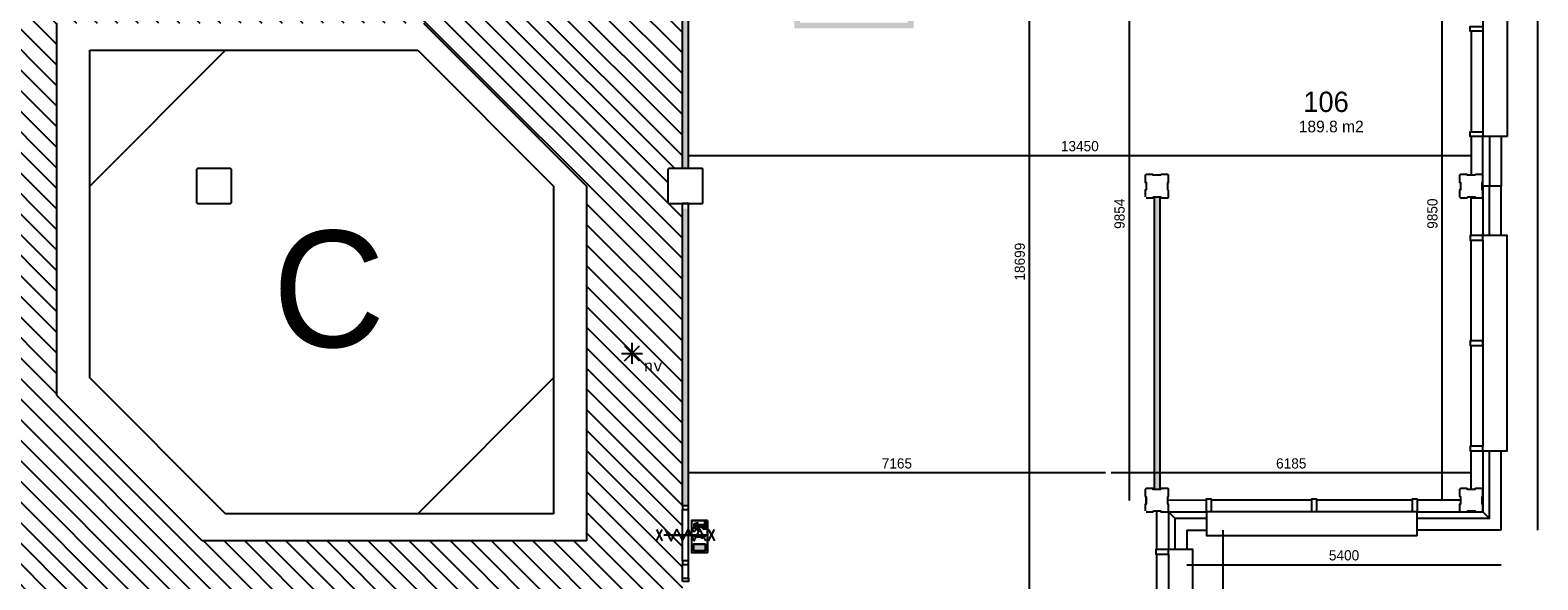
# Model space of a CAD drawing. Extents: x 126249 to 198477, y 373 to 102273.
# Tile 47 of 54: x 156491 to 182392, y 75603 to 85053. Entities that reach past the tile are written whole.
import ezdxf
from ezdxf.enums import TextEntityAlignment as Align

# ---------------------------------------------------------------- set-up
doc = ezdxf.new("R2010")
doc.units = 0
doc.header["$MEASUREMENT"] = 0
doc.header["$PDMODE"] = 35
doc.header["$PDSIZE"] = -0.5
doc.layers.get('0').update_dxf_attribs({"linetype": 'CONTINUOUS'})
doc.layers.get('DEFPOINTS').update_dxf_attribs({"linetype": 'CONTINUOUS'})
for name, color, linetype in [('AA$1A---_ARCEER', 252, 'CONTINUOUS'), ('AL21----_BUITENWAND', 252, 'CONTINUOUS'), ('AL22----_BINNENWAND', 252, 'CONTINUOUS'), ('AL31----_BUITENKOZIJN', 252, 'CONTINUOUS'), ('AL32----_BINNENKOZIJN', 252, 'CONTINUOUS'), ('AM$1A---_MAATVOERING', 252, 'CONTINUOUS'), ('AT$1A---_TEKST', 252, 'CONTINUOUS'), ('Betonpalen', 252, 'CONTINUOUS'), ('Brandweer', 252, 'CONTINUOUS'), ('LAYER01', 252, 'CONTINUOUS'), ('M2', 252, 'CONTINUOUS'), ('UNUSEDHATCH', 252, 'CONTINUOUS')]:
    doc.layers.add(name, color=color, linetype=linetype)
doc.styles.add('B-01', font='b-gbp')
doc.styles.add('MONOTXT', font='MONOTXT')
doc.dimstyles.new('BBA_STAND', dxfattribs={"dimtxt": 175, "dimasz": 1, "dimexe": 1, "dimexo": 0.001, "dimgap": 75, "dimtad": 1, "dimdec": 0, "dimzin": 0, "dimdsep": 46, "dimtxsty": 'B-01', "dimblk": 'NONE', "dimblk1": 'NONE', "dimblk2": 'PIJL1', "dimcen": 1, "dimse1": 1, "dimse2": 1, "dimclrd": 256, "dimclre": 1, "dimclrt": 256, "dimadec": 0, "dimazin": 0, "dimtfac": 1, "dimtdec": 0, "dimtmove": 0, "dimatfit": 0, "dimldrblk": 'PIJL1', "dimfxl": 1, "dimtolj": 1, "dimtzin": 0, "dimarcsym": 0})

# ---------------------------------------------------------------- blocks, each defined once
blk = doc.blocks.new('*D20')
at = {"layer": 'AM$1A---_MAATVOERING', "lineweight": -2, "transparency": 16777216}
blk.add_line((176986, 65659), (176986, 76460), dxfattribs=at)
at = {"layer": 'DEFPOINTS', "color": 0, "transparency": 16777216}
for p in [(176363, 76460), (176986, 76460), (176363, 65659)]:
    blk.add_point(p, dxfattribs=at)
at = {"layer": 'AM$1A---_MAATVOERING', "transparency": 16777216, "insert": (176824, 71060), "char_height": 175, "attachment_point": 5, "rotation": 90, "style": 'B-01'}
blk.add_mtext('\\A1;10800', dxfattribs=at)
blk = doc.blocks.new('_None')
blk = doc.blocks.new('PIJL1')
at = {"color": 1, "linetype": 'ByBlock'}
blk.add_line((0, 83), (0, -83), dxfattribs=at)
blk.add_solid([(-100, 17), (-100, -17), (0, 0)], dxfattribs=at)
blk = doc.blocks.new('*D21')
at = {"layer": 'AM$1A---_MAATVOERING', "lineweight": -2, "transparency": 16777216}
blk.add_line((176363, 75861), (181763, 75861), dxfattribs=at)
at = {"layer": 'DEFPOINTS', "color": 0, "transparency": 16777216}
for p in [(176363, 76460), (181763, 76460), (181763, 75861)]:
    blk.add_point(p, dxfattribs=at)
at = {"layer": 'AM$1A---_MAATVOERING', "transparency": 16777216, "insert": (179063, 76024), "char_height": 175, "attachment_point": 5, "style": 'B-01'}
blk.add_mtext('\\A1;5400', dxfattribs=at)
blk = doc.blocks.new('*D22')
at = {"layer": 'AM$1A---_MAATVOERING', "lineweight": -2, "transparency": 16777216}
blk.add_line((182392, 76460), (182392, 99087), dxfattribs=at)
at = {"layer": 'DEFPOINTS', "color": 0, "transparency": 16777216}
for p in [(181763, 99087), (182392, 99087), (181763, 76460)]:
    blk.add_point(p, dxfattribs=at)
at = {"layer": 'AM$1A---_MAATVOERING', "transparency": 16777216, "insert": (182230, 87773), "char_height": 175, "attachment_point": 5, "rotation": 90, "style": 'B-01'}
blk.add_mtext('\\A1;22628', dxfattribs=at)
blk = doc.blocks.new('*D89')
at = {"layer": 'AM$1A---_MAATVOERING', "lineweight": -2, "transparency": 16777216}
blk.add_line((180744, 86823), (180744, 76974), dxfattribs=at)
at = {"layer": 'DEFPOINTS', "color": 0, "transparency": 16777216}
for p in [(180745, 86823), (180744, 76974), (180745, 76974)]:
    blk.add_point(p, dxfattribs=at)
at = {"layer": 'AM$1A---_MAATVOERING', "transparency": 16777216, "insert": (180582, 81899), "char_height": 175, "attachment_point": 5, "rotation": 90, "style": 'B-01'}
blk.add_mtext('\\A1;9850', dxfattribs=at)
blk = doc.blocks.new('*D91')
at = {"layer": 'AM$1A---_MAATVOERING', "lineweight": -2, "transparency": 16777216}
blk.add_line((175369, 86823), (175369, 76970), dxfattribs=at)
at = {"layer": 'DEFPOINTS', "color": 0, "transparency": 16777216}
for p in [(175799, 86823), (175314, 76970), (175369, 76970)]:
    blk.add_point(p, dxfattribs=at)
at = {"layer": 'AM$1A---_MAATVOERING', "transparency": 16777216, "insert": (175207, 81897), "char_height": 175, "attachment_point": 5, "rotation": 90, "style": 'B-01'}
blk.add_mtext('\\A1;9854', dxfattribs=at)
blk = doc.blocks.new('*D92')
at = {"layer": 'AM$1A---_MAATVOERING', "lineweight": -2, "transparency": 16777216}
blk.add_line((181249, 82895), (167799, 82895), dxfattribs=at)
at = {"layer": 'DEFPOINTS', "color": 0, "transparency": 16777216}
for p in [(167799, 82895), (167799, 82891), (181249, 82891)]:
    blk.add_point(p, dxfattribs=at)
at = {"layer": 'AM$1A---_MAATVOERING', "transparency": 16777216, "insert": (174524, 83058), "char_height": 175, "attachment_point": 5, "style": 'B-01'}
blk.add_mtext('\\A1;13450', dxfattribs=at)
blk = doc.blocks.new('*D94')
at = {"layer": 'AM$1A---_MAATVOERING', "lineweight": -2, "transparency": 16777216}
blk.add_line((173655, 90422), (173655, 71723), dxfattribs=at)
at = {"layer": 'DEFPOINTS', "color": 0, "transparency": 16777216}
for p in [(174685, 90422), (173655, 71723), (174685, 71723)]:
    blk.add_point(p, dxfattribs=at)
at = {"layer": 'AM$1A---_MAATVOERING', "transparency": 16777216, "insert": (173493, 81073), "char_height": 175, "attachment_point": 5, "rotation": 90, "style": 'B-01'}
blk.add_mtext('\\A1;18699', dxfattribs=at)
blk = doc.blocks.new('*D182')
at = {"layer": 'AM$1A---_MAATVOERING', "lineweight": -2, "transparency": 16777216}
blk.add_line((174964, 77441), (167799, 77441), dxfattribs=at)
at = {"layer": 'DEFPOINTS', "color": 0, "transparency": 16777216}
for p in [(174964, 79673), (167799, 79473), (167799, 77441)]:
    blk.add_point(p, dxfattribs=at)
at = {"layer": 'AM$1A---_MAATVOERING', "transparency": 16777216, "insert": (171381, 77604), "char_height": 175, "attachment_point": 5, "style": 'B-01'}
blk.add_mtext('\\A1;7165', dxfattribs=at)
blk = doc.blocks.new('*D183')
at = {"layer": 'AM$1A---_MAATVOERING', "lineweight": -2, "transparency": 16777216}
blk.add_line((181249, 77441), (175064, 77441), dxfattribs=at)
at = {"layer": 'DEFPOINTS', "color": 0, "transparency": 16777216}
for p in [(175064, 77719), (181249, 77491), (175064, 77441)]:
    blk.add_point(p, dxfattribs=at)
at = {"layer": 'AM$1A---_MAATVOERING', "transparency": 16777216, "insert": (178156, 77604), "char_height": 175, "attachment_point": 5, "style": 'B-01'}
blk.add_mtext('\\A1;6185', dxfattribs=at)

msp = doc.modelspace()

# ---------------------------------------------------------------- hatches: boundary and pattern name
at = {"layer": 'AA$1A---_ARCEER'}
h = msp.add_hatch(dxfattribs=at)
h.set_pattern_fill('ANSI31', color=256, scale=2000, angle=270, style=0)
h.set_pattern_definition([(315, (118716.53, 0), (176.7767, 176.7767), [])])
h.paths.add_polyline_path([(165248.8, 87673.5), (165248.8, 87673.7), (165189.1, 87673.7), (164408.8, 87673.5), (164348.8, 87673.5), (161399.4, 87673.5), (161339.1, 87673.5), (160558.5, 87673.2), (160498.5, 87673.2), (160498.5, 87673.5), (159198.3, 87673.5), (159198.3, 87723.5), (157856.2, 87723.5), (157856.2, 87723.7), (157796.4, 87723.7), (157561.2, 87723.7), (157501.4, 87723.7), (156616.9, 87723.7), (156556.2, 87723.7), (156556.2, 87723.5), (156455.2, 87723.5), (156455.2, 87723.7), (156395.4, 87723.7), (155510.9, 87723.7), (155451.2, 87723.7), (155215.9, 87723.7), (155156.2, 87723.7), (155156.2, 87723.5), (153298.9, 87723.5), (153298.9, 90423.7), (153238.1, 90423.7), (152353.6, 90423.7), (152293.8, 90423.7), (152058.6, 90423.7), (151998.8, 90423.7), (151598.8, 90423.7), (151598.8, 89873.5), (151598.8, 89813.7), (151598.8, 88928.5), (151598.8, 88868.7), (151598.8, 88632.5), (151598.8, 88572.8), (151598.8, 88073.5), (151833.8, 88073.5), (151848.8, 88058.5), (151848.8, 87488.5), (151833.8, 87473.5), (151598.8, 87473.5), (151598.8, 85073.5), (151598.8, 85013.7), (151598.8, 84128.5), (151598.8, 84068.7), (151598.8, 83833.2), (151598.8, 83773.5), (151598.8, 82673.5), (151833.8, 82673.5), (151848.8, 82658.5), (151848.8, 82423.2), (151909.6, 82423.2), (152794.1, 82423.2), (152853.8, 82423.2), (153089.1, 82423.2), (153148.8, 82423.2), (153148.8, 82423.5), (155198.8, 82423.5), (155198.8, 74323.5), (156448.8, 74323.5), (156508.8, 74323.5), (157289.1, 74323.5), (157348.8, 74323.5), (157348.8, 74373.5), (159748.8, 74373.5), (159748.8, 73573.5), (159748.8, 73513.5), (159748.8, 72633.2), (159748.8, 72573.5), (159808.6, 72573.5), (161335.3, 72573.5), (161395.1, 72573.5), (162019.1, 72573.5), (162078.8, 72573.5), (166078.8, 72573.5), (166078.8, 71623.2), (166138.6, 71623.2), (167019.8, 71623.2), (167083.7, 71623.2), (167333.5, 71623.2), (167393.2, 71623.2), (167639.1, 71623.2), (167698.8, 71623.2), (167698.8, 73973.5), (167463.8, 73973.5), (167448.8, 73988.5), (167448.8, 74558.5), (167463.8, 74573.5), (167698.8, 74573.5), (167698.8, 75573.5), (167698.8, 75633.2), (167698.8, 75868.5), (167698.8, 75928.2), (167698.8, 76813.7), (167698.8, 76873.5), (167698.8, 82073.5), (167463.8, 82073.5), (167448.8, 82088.5), (167448.8, 82658.5), (167463.8, 82673.5), (167698.8, 82673.5), (167698.8, 85973.5), (167798.8, 85973.5), (169618.8, 85973.5), (169618.8, 86373.5), (169618.8, 86433.2), (169618.8, 86668.5), (169618.8, 86728.2), (169618.8, 87613.7), (169618.8, 87673.5), (167048.8, 87673.5), (167048.8, 87773.7), (166989.1, 87773.7), (166008.8, 87773.5), (165948.8, 87773.5), (165948.8, 87673.5)])
h.paths.add_polyline_path([(166048.8, 82373.5), (166048.8, 76273.5), (159448.8, 76273.5), (156948.8, 78773.5), (156948.8, 85173.5), (163248.8, 85173.5)], flags=16)
msp.add_hatch(color=256, dxfattribs=at).paths.add_polyline_path([(175899.3, 82188.4), (175799.3, 82188.4), (175799.3, 77158.4), (175899.3, 77158.4)])
at = {"layer": 'Brandweer'}
h = msp.add_hatch(color=256, dxfattribs=at)
h.paths.add_polyline_path([(168004.6, 76518.1), (168055.8, 76478.2), (168125.2, 76478.2), (168125.2, 76501.3), (168063.8, 76501.3), (168028.1, 76529.1), (168102.1, 76529.1), (168102.1, 76616.9), (168078.9, 76616.9), (168078.9, 76552.2), (167990.2, 76552.2), (167921.7, 76521.1), (167921.7, 76548), (167958.7, 76557.2), (167958.7, 76581.1), (167898.6, 76566), (167898.6, 76505.1), (167904.4, 76504.6), (167906.9, 76504.1), (167909.5, 76503.4), (167912.2, 76502.4), (167915.7, 76500.7), (167919.4, 76498.5), (167922.6, 76495.9), (167924.5, 76494.1), (167927, 76491.3), (167928.9, 76488.5), (167930.7, 76485.5), (167932, 76482.6), (167933.4, 76478.5), (167934.1, 76475.5), (167934.8, 76473.6), (167968, 76473.6), (167968, 76441.2), (167982.5, 76441.2), (167991.1, 76457.9), (167991.1, 76496.7), (167957.5, 76496.7)])
h.paths.add_polyline_path([(167925.3, 76476.3), (167925.3, 76476.5), (167923.8, 76480.6), (167923.7, 76480.7), (167922, 76483.8), (167921.9, 76484), (167919.6, 76487), (167919.5, 76487.2), (167916.1, 76490.4), (167912.3, 76493.1), (167912.1, 76493.2), (167909, 76494.7), (167908.8, 76494.7), (167904.7, 76496), (167904.6, 76496), (167902, 76496.5), (167901.8, 76496.5), (167897.3, 76496.6), (167897.3, 76496.6), (167894.5, 76496.4), (167890, 76495.3), (167889.8, 76495.3), (167884.8, 76493), (167884.7, 76492.9), (167880.9, 76490.3), (167880.8, 76490.2), (167878.5, 76488), (167878.3, 76487.8), (167875.4, 76484.2), (167875.4, 76484.1), (167873.3, 76480.4), (167873.3, 76480.2), (167871.5, 76474.7), (167871.4, 76474.6), (167870.9, 76467.3), (167870.9, 76467.2), (167872, 76461.1), (167872, 76461), (167873.6, 76457), (167873.6, 76456.9), (167874.6, 76455), (167874.7, 76454.8), (167876.4, 76452.3), (167876.5, 76452.1), (167878.2, 76450.1), (167878.3, 76450), (167881.5, 76447.1), (167881.7, 76446.9), (167885.1, 76444.7), (167885.3, 76444.6), (167889.4, 76442.8), (167889.6, 76442.7), (167895.1, 76441.4), (167895.4, 76441.4), (167899.3, 76441.2), (167899.6, 76441.2), (167902.9, 76441.5), (167903.1, 76441.6), (167908.6, 76443.1), (167908.8, 76443.1), (167912, 76444.6), (167912.2, 76444.8), (167916.4, 76447.7), (167916.5, 76447.7), (167920.6, 76452), (167920.7, 76452.1), (167922.5, 76454.8), (167922.6, 76455), (167924.6, 76459.2), (167924.6, 76459.4), (167925.8, 76463.6), (167925.8, 76463.7), (167926.3, 76470.3), (167926.3, 76470.4)])
h.paths.add_polyline_path([(168092.8, 76219.2), (167889.4, 76219.2), (167889.4, 76108.3), (168092.8, 76108.3)])
edge = h.paths.add_edge_path()
edge.add_line((167901.5, 76343.2), (168031, 76343.2))
h = msp.add_hatch(color=256, dxfattribs=at)
h.paths.add_polyline_path([(167901.5, 76343.2), (167901.5, 76371), (168031, 76371), (168031, 76394.1), (168086.5, 76357.1), (168031, 76320.1), (168031, 76343.2)], flags=17)
h.paths.add_polyline_path([(167548.7, 76371), (167748.7, 76371)], flags=16)
h.paths.add_polyline_path([(167948.7, 76371), (167748.7, 76371)], flags=16)
h.paths.add_polyline_path([(168121.1, 76371), (167376.1, 76371)])
edge = h.paths.add_edge_path()
edge.add_line((167901.5, 76343.2), (168031, 76343.2))
edge.add_line((167901.5, 76371), (168031, 76371))
edge.add_line((168031, 76394.1), (168031, 76371))
edge.add_line((168086.5, 76357.1), (168031, 76394.1))
edge.add_line((168031, 76320.1), (168086.5, 76357.1))
edge.add_line((168031, 76343.2), (168031, 76320.1))
edge.add_line((167548.6, 76371), (167748.6, 76371))
edge.add_line((167748.6, 76371), (167948.6, 76371))
at = {"layer": 'UNUSEDHATCH'}
h = msp.add_hatch(color=256, dxfattribs=at)
h.paths.add_polyline_path([(175898.8, 87958.4), (175898.8, 90423.5), (175898.8, 90473.5), (175898.8, 92988.4), (175798.8, 92988.4), (175798.8, 90523.5), (175798.8, 87958.4)])
h.paths.add_polyline_path([(171668.8, 85083.5), (171668.8, 85973.5), (171568.8, 85973.5), (171568.8, 85183.5), (169718.8, 85183.5), (169718.6, 86373.5), (169618.8, 86373.5), (169618.8, 85973.5), (169618.8, 85083.5)])
h.paths.add_polyline_path([(169618.8, 85873.5), (169618.8, 85973.5), (167798.8, 85973.5), (167698.8, 85973.5), (167698.8, 82673.5), (167798.8, 82673.5), (167798.8, 85873.5)])
msp.add_hatch(color=256, dxfattribs=at).paths.add_polyline_path([(167798.8, 76873.5), (167798.8, 81986.3), (167698.8, 81986.3), (167698.8, 76873.5)])

# ---------------------------------------------------------------- linework, layer by layer
at = {"layer": 'AA$1A---_ARCEER'}
for p, q in [((175799.3, 82188.4), (175799.3, 77158.4)), ((175899.3, 82188.4), (175899.3, 77158.4))]:
    msp.add_line(p, q, dxfattribs=at)
at = {"layer": 'AL21----_BUITENWAND'}
for points in [[(181248.8, 83223.5), (181248.3, 82558.4)], [(181448.8, 82373.5), (181448.8, 83223.5)], [(181562.8, 83223.5), (181562.8, 82373.5)], [(181762.8, 83223.5), (181762.8, 82373.5)], [(181448.8, 82373.5), (181448.8, 81523.5)], [(181562.8, 82373.5), (181448.8, 82373.5)], [(181562.8, 82373.5), (181448.8, 82373.5)], [(181562.8, 81523.5), (181562.8, 82373.5)], [(181762.8, 82373.5), (181562.8, 82373.5)], [(181762.8, 81523.5), (181762.8, 82373.5)], [(181248.8, 81523.5), (181248.8, 82188.4)], [(181248.8, 82173.5), (181448.8, 82173.5)], [(181248.3, 77158.4), (181248.8, 77823.5)], [(181448.8, 77823.5), (181448.8, 76773.6)], [(181562.8, 76659.6), (181562.8, 77823.5)], [(181762.8, 76459.6), (181762.8, 77823.5)], [(176698.8, 76973.6), (176033.8, 76969.9)], [(181063.8, 76973.6), (180318.8, 76973.6)], [(175848.7, 76123.6), (175848.7, 76773.4)], [(176048.8, 76773.6), (176048.8, 76123.6)], [(176162.8, 76659.6), (176048.8, 76773.6)], [(176704.4, 76659.6), (176162.8, 76659.6), (176048.8, 76773.6), (176698.8, 76773.6)], [(180318.8, 76773.6), (181448.8, 76773.6), (181562.8, 76659.6), (180318.8, 76659.6)], [(181448.8, 76773.6), (181562.8, 76659.6)], [(176162.8, 76123.6), (176162.8, 76659.6)], [(176362.8, 76459.6), (176362.8, 76123.6)], [(176362.8, 76459.6), (176704.4, 76459.6)], [(181762.8, 76459.6), (180318.8, 76459.6)]]:
    msp.add_lwpolyline(points, dxfattribs=at)
at = {"layer": 'AL22----_BINNENWAND'}
for points in [[(167698.8, 82673.5), (167698.8, 85973.5)], [(167798.8, 82673.5), (167798.8, 85873.5)], [(156948.8, 78773.5), (156948.8, 85173.5)], [(163248.8, 85173.5), (166048.8, 82373.5)], [(157515.4, 84706.9), (159848.8, 84706.9)], [(157515.4, 82373.5), (159848.8, 84706.9)], [(157515.4, 82373.5), (157515.4, 84706.9)], [(159848.8, 84706.9), (163148.8, 84706.9)], [(163148.8, 84706.9), (165482.3, 82373.5)], [(167798.8, 82673.5), (167698.8, 82673.5)], [(157515.4, 79073.5), (157515.4, 82373.5)], [(165482.3, 82373.5), (165482.3, 79073.5)], [(166048.8, 82373.5), (166048.8, 76273.5)], [(175663.8, 82423.5), (175663.8, 82323.5)], [(167698.8, 76873.5), (167698.8, 82073.5)], [(167798.8, 82073.5), (167698.8, 82073.5)], [(167798.8, 76873.5), (167798.8, 82073.5)], [(159848.8, 76740), (157515.4, 79073.5)], [(165482.3, 79073.5), (163148.8, 76740)], [(165482.3, 79073.5), (165482.3, 76740)], [(159448.8, 76273.5), (156948.8, 78773.5)], [(175663.8, 76923.5), (175663.8, 77023.5)], [(163148.8, 76740), (159848.8, 76740)], [(165482.3, 76740), (163148.8, 76740)], [(167798.8, 76873.5), (167698.8, 76873.5)], [(166048.8, 76273.5), (159448.8, 76273.5)]]:
    msp.add_lwpolyline(points, dxfattribs=at)
at = {"layer": 'AL31----_BUITENKOZIJN'}
for p, q in [((181448.8, 86843.5), (181448.8, 83303.5)), ((181448.8, 81443.5), (181448.8, 77903.5)), ((180238.8, 76773.6), (176778.8, 76773.6)), ((176048.8, 76043.6), (176048.8, 72503.6))]:
    msp.add_line(p, q, dxfattribs=at)
for points in [[(181862.8, 86923.5), (181862.8, 83223.5)], [(181248.8, 85033.5), (181248.8, 83303.5)], [(181862.8, 83223.5), (181448.8, 83223.5)], [(181248.8, 79713.5), (181248.8, 81443.5)], [(181448.8, 77823.5), (181862.8, 77823.5), (181862.8, 81523.5), (181762.8, 81523.5)], [(181862.8, 81523.5), (181448.8, 81523.5)], [(181862.8, 77823.5), (181862.8, 81523.5)], [(181862.8, 77823.5), (181862.8, 81523.5)], [(181248.8, 77903.5), (181248.8, 79633.5)], [(178508.8, 76973.6), (176778.8, 76973.6)], [(180238.9, 76973.6), (178588.8, 76973.6)], [(180318.8, 76359.6), (176704.4, 76359.6), (176704.4, 76773.6)], [(180318.8, 76359.6), (180318.8, 76773.6)], [(175828.8, 76123.6), (175828.8, 76043.6)], [(175828.8, 76043.6), (176048.8, 76043.6)], [(175848.5, 74313.6), (175848.7, 76043.6)], [(176462.8, 72423.6), (176462.8, 76123.6), (176048.8, 76123.6)], [(176048.8, 76043.6), (176048.8, 76123.6)]]:
    msp.add_lwpolyline(points, dxfattribs=at)
for points in [[(181448.8, 85113.5), (181448.8, 85033.5), (181228.8, 85033.5), (181228.8, 85113.5)], [(181448.8, 83303.5), (181448.8, 83223.5), (181228.8, 83223.5), (181228.8, 83303.5)], [(181448.8, 81443.5), (181448.8, 81523.5), (181228.8, 81523.5), (181228.8, 81443.5)], [(181448.8, 79633.5), (181448.8, 79713.5), (181228.8, 79713.5), (181228.8, 79633.5)], [(181448.8, 77823.5), (181448.8, 77903.5), (181228.8, 77903.5), (181228.8, 77823.5)], [(176778.8, 76773.6), (176698.8, 76773.6), (176698.8, 76993.6), (176778.8, 76993.6)], [(178588.8, 76773.6), (178508.8, 76773.6), (178508.8, 76993.6), (178588.8, 76993.6)], [(180318.8, 76773.6), (180238.8, 76773.6), (180238.8, 76993.6), (180318.8, 76993.6)], [(176048.8, 76043.6), (176048.8, 76123.6), (175828.8, 76123.6), (175828.8, 76043.6)]]:
    msp.add_lwpolyline(points, close=True, dxfattribs=at)
at = {"layer": 'AL32----_BINNENKOZIJN'}
for points in [[(167698.8, 76873.5), (167698.8, 76813.7), (167798.6, 76813.7), (167798.6, 76873.5)], [(167698.8, 75928.2), (167698.8, 75868.5), (167798.6, 75868.5), (167798.6, 75928.2)], [(167698.8, 75573.5), (167698.8, 75633.2), (167798.6, 75633.2), (167798.6, 75573.5)]]:
    msp.add_lwpolyline(points, close=True, dxfattribs=at)
for points in [[(167698.8, 75928.2), (167698.8, 76813.7)], [(167798.6, 75928.2), (167798.6, 76813.7)], [(167548.6, 76371), (167748.6, 76371), (167948.6, 76371)], [(167548.7, 76371), (167748.7, 76371), (167948.7, 76371)], [(167948.7, 76371), (167748.7, 76371), (167548.7, 76371)], [(167698.8, 75633.2), (167698.8, 75868.5)], [(167798.6, 75633.2), (167798.6, 75868.5)]]:
    msp.add_lwpolyline(points, dxfattribs=at)
at = {"layer": 'Betonpalen'}
for points in [[(159363.8, 82073.5), (159933.8, 82073.5), (159948.8, 82088.5), (159948.8, 82658.5), (159933.8, 82673.5), (159363.8, 82673.5), (159348.8, 82658.5), (159348.8, 82088.5)], [(167463.8, 82073.5), (168033.8, 82073.5), (168048.8, 82088.5), (168048.8, 82658.5), (168033.8, 82673.5), (167463.8, 82673.5), (167448.8, 82658.5), (167448.8, 82088.5)]]:
    msp.add_lwpolyline(points, close=True, dxfattribs=at)
for points in [[(167798.8, 82673.5), (167698.8, 82673.5)], [(175663.8, 82173.4), (175778.8, 82173.4), (175786.8, 82188.4), (175911.8, 82188.4), (175916.8, 82173.4), (176033.8, 82173.4), (176048.8, 82188.4), (176048.8, 82299.4), (176033.8, 82307.4), (176033.8, 82432.4), (176048.8, 82437.4), (176048.8, 82558.4), (176033.8, 82573.4), (175918.8, 82573.4), (175910.8, 82558.4), (175785.8, 82558.4), (175780.8, 82573.4), (175663.8, 82573.4), (175648.8, 82558.4), (175648.8, 82439.4), (175663.8, 82431.4), (175663.8, 82306.4), (175648.8, 82301.4), (175648.8, 82188.4)], [(181063.8, 82173.4), (181178.8, 82173.4), (181186.8, 82188.4), (181311.8, 82188.4), (181316.8, 82173.4), (181433.8, 82173.4), (181448.8, 82188.4), (181448.8, 82299.4), (181433.8, 82307.4), (181433.8, 82432.4), (181448.8, 82437.4), (181448.8, 82558.4), (181433.8, 82573.4), (181318.8, 82573.4), (181310.8, 82558.4), (181185.8, 82558.4), (181180.8, 82573.4), (181063.8, 82573.4), (181048.8, 82558.4), (181048.8, 82439.4), (181063.8, 82431.4), (181063.8, 82306.4), (181048.8, 82301.4), (181048.8, 82188.4)], [(181048.8, 82188.4), (181063.8, 82173.4)], [(167698.8, 82073.5), (167798.8, 82073.5)], [(175663.8, 76773.4), (175778.8, 76773.4), (175786.8, 76788.4), (175911.8, 76788.4), (175916.8, 76773.4), (176033.8, 76773.4), (176048.8, 76788.4), (176048.8, 76899.4), (176033.8, 76907.4), (176033.8, 77032.4), (176048.8, 77037.4), (176048.8, 77158.4), (176033.8, 77173.4), (175918.8, 77173.4), (175910.8, 77158.4), (175785.8, 77158.4), (175780.8, 77173.4), (175663.8, 77173.4), (175648.8, 77158.4), (175648.8, 77039.4), (175663.8, 77031.4), (175663.8, 76906.4), (175648.8, 76901.4), (175648.8, 76788.4)], [(181063.8, 76773.4), (181178.8, 76773.4), (181186.8, 76788.4), (181311.8, 76788.4), (181316.8, 76773.4), (181433.8, 76773.4), (181448.8, 76788.4), (181448.8, 76899.4), (181433.8, 76907.4), (181433.8, 77032.4), (181448.8, 77037.4), (181448.8, 77158.4), (181433.8, 77173.4), (181318.8, 77173.4), (181310.8, 77158.4), (181185.8, 77158.4), (181180.8, 77173.4), (181063.8, 77173.4), (181048.8, 77158.4), (181048.8, 77039.4), (181063.8, 77031.4), (181063.8, 76906.4), (181048.8, 76901.4), (181048.8, 76788.4)], [(181048.8, 76788.4), (181063.8, 76773.4)]]:
    msp.add_lwpolyline(points, dxfattribs=at)
at = {"layer": 'Brandweer'}
for p, q in [((166701.3, 79369.3, 2600), (166957, 79625, 2600)), ((166701.3, 79625, 2600), (166955.8, 79370.6, 2600)), ((166828.5, 79677.7, 2600), (166828.5, 79317.9, 2600)), ((166647.7, 79496.9, 2600), (167009.4, 79496.9, 2600)), ((167852.4, 76626.2), (167852.4, 76071.3)), ((167852.4, 76626.2), (168129.8, 76626.2)), ((167898.6, 76566), (167958.7, 76581.1)), ((167898.6, 76505.1), (167898.6, 76566)), ((167921.7, 76548), (167958.7, 76557.2)), ((167921.7, 76521.1), (167990.2, 76552.2)), ((167921.7, 76548), (167921.7, 76521.1)), ((167934.4, 76473.6), (167968, 76473.6)), ((167957.5, 76496.7), (168004.6, 76518.1)), ((167957.5, 76496.7), (167991.1, 76496.7)), ((167958.7, 76557.2), (167958.7, 76581.1)), ((167968, 76441.2), (167968, 76473.6)), ((167991.1, 76441.2), (167968, 76441.2)), ((167990.2, 76552.2), (168078.9, 76552.2)), ((167991.1, 76441.2), (167991.1, 76496.7)), ((168004.4, 76518.2), (168055.8, 76478.2)), ((168028.1, 76529.1), (168063.8, 76501.3)), ((168102.1, 76529.1), (168028.1, 76529.1)), ((168055.8, 76478.2), (168125.2, 76478.2)), ((168125.2, 76501.3), (168063.8, 76501.3)), ((168078.9, 76552.2), (168078.9, 76616.9)), ((168078.9, 76616.9), (168102.1, 76616.9)), ((168102.1, 76616.9), (168102.1, 76529.1)), ((168125.2, 76478.2), (168125.2, 76501.3)), ((168129.8, 76626.2), (168129.8, 76071.3)), ((167889.4, 76219.2), (168092.8, 76219.2)), ((167889.4, 76108.3), (167889.4, 76219.2)), ((167901.5, 76371), (168031, 76371)), ((167901.5, 76343.2), (168031, 76343.2)), ((168086.5, 76357.1), (168031, 76394.1)), ((168031, 76394.1), (168031, 76371)), ((168031, 76320.1), (168086.5, 76357.1)), ((168031, 76343.2), (168031, 76320.1)), ((168092.8, 76108.3), (168092.8, 76219.2)), ((167852.4, 76071.3), (168129.8, 76071.3)), ((167889.4, 76108.3), (168092.8, 76108.3))]:
    msp.add_line(p, q, dxfattribs=at)
for points in [[(167251.1, 76467.7), (167351.1, 76274.2)], [(167251.1, 76274.2), (167351.1, 76467.7)], [(167402.1, 76467.7), (167501.1, 76274.2), (167600.1, 76467.7), (167699.1, 76274.2), (167798.1, 76467.7), (167897.1, 76274.2), (167996.1, 76467.7), (168095.1, 76274.2)], [(168129.8, 76626.2), (167852.4, 76626.2), (167852.4, 76071.3), (168129.8, 76071.3), (168129.8, 76626.2)], [(167879, 76449.3), (167880, 76448.4), (167881, 76447.5), (167882.1, 76446.7), (167883.2, 76445.9), (167884.3, 76445.1), (167885.5, 76444.5), (167886.7, 76443.9), (167888, 76443.3), (167889.3, 76442.8), (167890.5, 76442.4), (167891.9, 76442), (167893.2, 76441.7), (167894.5, 76441.5), (167895.9, 76441.3), (167897.2, 76441.2), (167898.6, 76441.2), (167900, 76441.2), (167901.3, 76441.3), (167902.7, 76441.5), (167904, 76441.7), (167905.3, 76442), (167906.7, 76442.4), (167907.9, 76442.8), (167909.2, 76443.3), (167910.5, 76443.9), (167911.7, 76444.5), (167912.9, 76445.1), (167914, 76445.9), (167915.1, 76446.7), (167916.2, 76447.5), (167917.2, 76448.4), (167918.2, 76449.3), (167919.2, 76450.3), (167920, 76451.3), (167920.9, 76452.4), (167921.7, 76453.5), (167922.4, 76454.7), (167923.1, 76455.9), (167923.7, 76457.1), (167924.2, 76458.3), (167924.7, 76459.6), (167925.2, 76460.9), (167925.5, 76462.2), (167925.8, 76463.5), (167926, 76464.9), (167926.2, 76466.2), (167926.3, 76467.6), (167926.3, 76468.9), (167926.3, 76470.3), (167926.2, 76471.7), (167926, 76473), (167925.8, 76474.4), (167925.5, 76475.7), (167925.2, 76477), (167924.7, 76478.3), (167924.2, 76479.6), (167923.7, 76480.8), (167923.1, 76482), (167922.4, 76483.2), (167921.7, 76484.4), (167920.9, 76485.5), (167920, 76486.5), (167919.2, 76487.6), (167918.2, 76488.6), (167917.2, 76489.5), (167916.2, 76490.4), (167915.1, 76491.2), (167914, 76492), (167912.9, 76492.7), (167911.7, 76493.4), (167910.5, 76494), (167909.2, 76494.6), (167907.9, 76495.1), (167906.7, 76495.5), (167905.3, 76495.9), (167904, 76496.2), (167902.7, 76496.4), (167901.3, 76496.6), (167900, 76496.6), (167898.6, 76496.7), (167897.2, 76496.6), (167895.9, 76496.6), (167894.5, 76496.4), (167893.2, 76496.2), (167891.9, 76495.9), (167890.5, 76495.5), (167889.3, 76495.1), (167888, 76494.6), (167886.7, 76494), (167885.5, 76493.4), (167884.3, 76492.7), (167883.2, 76492), (167882.1, 76491.2), (167881, 76490.4), (167880, 76489.5), (167879, 76488.6), (167878, 76487.6), (167877.2, 76486.5), (167876.3, 76485.5), (167875.5, 76484.4), (167874.8, 76483.2), (167874.1, 76482), (167873.5, 76480.8), (167873, 76479.6), (167872.5, 76478.3), (167872.1, 76477), (167871.7, 76475.7), (167871.4, 76474.4), (167871.2, 76473), (167871, 76471.7), (167870.9, 76470.3), (167870.9, 76468.9), (167870.9, 76467.6), (167871, 76466.2), (167871.2, 76464.9), (167871.4, 76463.5), (167871.7, 76462.2), (167872.1, 76460.9), (167872.5, 76459.6), (167873, 76458.3), (167873.5, 76457.1), (167874.1, 76455.9), (167874.8, 76454.7), (167875.5, 76453.5), (167876.3, 76452.4), (167877.2, 76451.3), (167878, 76450.3), (167879, 76449.3)], [(167894.5, 76496.4), (167889.9, 76495.3), (167884.8, 76493), (167880.9, 76490.3), (167878.4, 76487.9), (167875.4, 76484.2), (167873.3, 76480.3), (167871.4, 76474.6), (167870.9, 76467.3), (167872, 76461.1), (167873.6, 76457), (167874.7, 76454.8), (167876.5, 76452.2), (167878.3, 76450.1), (167881.6, 76447), (167885.2, 76444.6), (167889.5, 76442.7), (167895.2, 76441.4), (167899.5, 76441.2), (167903, 76441.5), (167908.6, 76443.1), (167912.1, 76444.7), (167916.4, 76447.7), (167920.6, 76452.1), (167922.5, 76454.9), (167924.6, 76459.3), (167925.8, 76463.6), (167926.3, 76470.3), (167925.3, 76476.4), (167923.8, 76480.7), (167921.9, 76483.9), (167919.6, 76487.1), (167916.1, 76490.4), (167912.2, 76493.1), (167908.9, 76494.7), (167904.7, 76496), (167901.9, 76496.5), (167897.3, 76496.6), (167894.5, 76496.4)], [(168102.1, 76616.9), (168078.9, 76616.9), (168078.9, 76552.2), (167990.2, 76552.2), (167921.7, 76521.1), (167921.7, 76548), (167958.7, 76557.2), (167958.7, 76581.1), (167898.6, 76566), (167898.6, 76505.1), (167904.4, 76504.6), (167906.9, 76504.1), (167909.5, 76503.4), (167912.2, 76502.4), (167915.7, 76500.7), (167918.5, 76499.1), (167920.3, 76497.8), (167922.6, 76495.9), (167924.5, 76494.1), (167927, 76491.3), (167928.9, 76488.5), (167930.7, 76485.5), (167932, 76482.6), (167933.4, 76478.5), (167934.1, 76475.5), (167934.8, 76473.6), (167968, 76473.6), (167968, 76441.2), (167991.1, 76441.2), (167991.1, 76496.7), (167957.5, 76496.7), (168004.6, 76518.1), (168055.8, 76478.2), (168125.2, 76478.2), (168125.2, 76501.3), (168063.8, 76501.3), (168028.1, 76529.1), (168102.1, 76529.1), (168102.1, 76616.9)], [(167898.6, 76505.1), (167899, 76505.1), (167899.4, 76505), (167899.8, 76505), (167900.2, 76505), (167900.6, 76505), (167901, 76505), (167901.4, 76504.9), (167901.9, 76504.9), (167902.3, 76504.9), (167902.7, 76504.8), (167903.1, 76504.8), (167903.5, 76504.7), (167903.9, 76504.7), (167904.3, 76504.6), (167904.7, 76504.5), (167905.1, 76504.5), (167905.5, 76504.4), (167905.9, 76504.3), (167906.3, 76504.2), (167906.7, 76504.1), (167907.1, 76504), (167907.5, 76504), (167907.9, 76503.8), (167908.3, 76503.7), (167908.6, 76503.6), (167909, 76503.5), (167909.4, 76503.4), (167909.8, 76503.3), (167910.2, 76503.1), (167910.6, 76503), (167911, 76502.9), (167911.3, 76502.7), (167911.7, 76502.6), (167912.1, 76502.4), (167912.5, 76502.3), (167912.9, 76502.1), (167913.2, 76502), (167913.6, 76501.8), (167914, 76501.6), (167914.3, 76501.4), (167914.7, 76501.3), (167915.1, 76501.1), (167915.4, 76500.9), (167915.8, 76500.7), (167916.1, 76500.5), (167916.5, 76500.3), (167916.8, 76500.1), (167917.2, 76499.9), (167917.5, 76499.7), (167917.9, 76499.5), (167918.2, 76499.3), (167918.6, 76499), (167918.9, 76498.8), (167919.2, 76498.6), (167919.6, 76498.3), (167919.9, 76498.1), (167920.2, 76497.9), (167920.6, 76497.6), (167920.9, 76497.4), (167921.2, 76497.1), (167921.5, 76496.9), (167921.8, 76496.6), (167922.1, 76496.3), (167922.4, 76496.1), (167922.8, 76495.8), (167923.1, 76495.5), (167923.4, 76495.2), (167923.6, 76495), (167923.9, 76494.7), (167924.2, 76494.4), (167924.5, 76494.1), (167924.8, 76493.8), (167925.1, 76493.5), (167925.3, 76493.2), (167925.6, 76492.9), (167925.9, 76492.6), (167926.2, 76492.3), (167926.4, 76492), (167926.7, 76491.7), (167926.9, 76491.3), (167927.2, 76491), (167927.4, 76490.7), (167927.7, 76490.4), (167927.9, 76490), (167928.1, 76489.7), (167928.4, 76489.4), (167928.6, 76489), (167928.8, 76488.7), (167929, 76488.4), (167929.3, 76488), (167929.5, 76487.7), (167929.7, 76487.3), (167929.9, 76487), (167930.1, 76486.6), (167930.3, 76486.3), (167930.5, 76485.9), (167930.7, 76485.5), (167930.9, 76485.2), (167931, 76484.8), (167931.2, 76484.4), (167931.4, 76484.1), (167931.6, 76483.7), (167931.7, 76483.3), (167931.9, 76483), (167932, 76482.6), (167932.2, 76482.2), (167932.3, 76481.8), (167932.5, 76481.4), (167932.6, 76481.1), (167932.8, 76480.7), (167932.9, 76480.3), (167933, 76479.9), (167933.1, 76479.5), (167933.2, 76479.1), (167933.4, 76478.7), (167933.5, 76478.3), (167933.6, 76478), (167933.7, 76477.6), (167933.8, 76477.2), (167933.9, 76476.8), (167933.9, 76476.4), (167934, 76476), (167934.1, 76475.6), (167934.2, 76475.2), (167934.2, 76474.8), (167934.3, 76474.4), (167934.4, 76474), (167934.4, 76473.6)], [(168146.1, 76467.7), (168246.1, 76274.2)], [(168146.1, 76274.2), (168246.1, 76467.7)], [(168121.1, 76371), (167376.1, 76371)], [(168121.1, 76371), (167376.1, 76371)], [(168092.8, 76219.2), (167889.4, 76219.2), (167889.4, 76108.3), (168092.8, 76108.3), (168092.8, 76219.2)], [(167901.5, 76343.2), (167901.5, 76371), (168031, 76371), (168031, 76394.1), (168086.5, 76357.1), (168031, 76320.1), (168031, 76343.2), (167901.5, 76343.2)]]:
    msp.add_lwpolyline(points, dxfattribs=at)
msp.add_lwpolyline([(167898.6, 76505.1), (167905.3, 76504.4), (167915.2, 76501), (167920.7, 76497.5), (167924.7, 76494), (167929.4, 76487.8), (167932.5, 76481.4), (167933.9, 76476.6), (167934.8, 76473.6), (167968, 76473.6), (167968, 76441.2), (167991.1, 76441.2), (167991.1, 76496.7), (167957.5, 76496.7), (168004.6, 76518.1), (168055.8, 76478.2), (168125.2, 76478.2), (168125.2, 76501.3), (168063.8, 76501.3), (168028.1, 76529.1), (168102.1, 76529.1), (168102.1, 76616.9), (168078.9, 76616.9), (168078.9, 76552.2), (167990.2, 76552.2), (167921.7, 76521.1), (167921.7, 76548), (167958.7, 76557.2), (167958.7, 76581.1), (167898.6, 76566)], close=True, dxfattribs=at)

# ---------------------------------------------------------------- texts
at = {"layer": 'AT$1A---_TEKST', "insert": (160655.8, 81605.1), "char_height": 2000, "width": 2014.552, "attachment_point": 1, "style": 'B-01'}
msp.add_mtext('C', dxfattribs=at)
at = {"layer": 'Brandweer', "style": 'MONOTXT'}
msp.add_text('nv', height=185.94, dxfattribs=at).set_placement((167194.1, 79281.5, 2600), align=Align.MIDDLE)
at = {"layer": 'LAYER01', "style": 'B-01'}
msp.add_text('106', height=350, rotation=0, dxfattribs=at).set_placement((178363.4, 83646.1))
at = {"layer": 'LAYER01', "insert": (160655.8, 81605.1), "char_height": 2000, "width": 2014.552, "attachment_point": 1, "style": 'B-01'}
msp.add_mtext('C', dxfattribs=at)
at = {"layer": 'M2', "insert": (178285.4, 83496.9), "char_height": 200, "width": 1805, "attachment_point": 1, "style": 'B-01'}
msp.add_mtext('189.8 m2', dxfattribs=at)

# ---------------------------------------------------------------- dimensions: what is measured, and where the dimension line sits
at = {"layer": 'AM$1A---_MAATVOERING'}
for base, p1, p2, picture, middle in [((182392.4, 99087.4), (181762.8, 76459.6), (181762.8, 99087.4), '*D22', (182229.9, 87773.5)), ((173655.4427, 71723.4373), (174685.4427, 90421.9486), (174685.3953, 71723.4373), '*D94', (173492.9427, 81072.693)), ((175369.4, 76969.9), (175798.8, 86823.5), (175313.8, 76969.9), '*D91', (175206.9, 81896.7)), ((180744.4, 76973.6), (180745.4, 86823.5), (180745.4, 76973.6), '*D89', (180581.9, 81898.5)), ((176986.4, 76459.6), (176362.7, 65659.5), (176362.8, 76459.6), '*D20', (176823.9, 71059.5))]:
    dim = msp.add_linear_dim(base=base, p1=p1, p2=p2, angle=270, dimstyle='BBA_STAND', dxfattribs=at)
    dim.commit()
    dim.dimension.update_dxf_attribs({"geometry": picture, "text_midpoint": middle})
for base, p1, p2, picture, middle in [((167798.8, 82895.5), (181248.6, 82890.9), (167798.8, 82890.9), '*D92', (174523.7, 83058)), ((167798.8, 77441.5), (174963.8, 79673.5), (167798.8, 79473.5), '*D182', (171381.3, 77604)), ((175063.8, 77441.5), (181248.6, 77490.9), (175063.8, 77719.5), '*D183', (178156.2, 77604)), ((181762.8, 75861.5), (176362.8, 76459.6), (181762.8, 76459.6), '*D21', (179062.8, 76024))]:
    dim = msp.add_linear_dim(base=base, p1=p1, p2=p2, dimstyle='BBA_STAND', dxfattribs=at)
    dim.commit()
    dim.dimension.update_dxf_attribs({"geometry": picture, "text_midpoint": middle})

doc.saveas('drawing.dxf')
